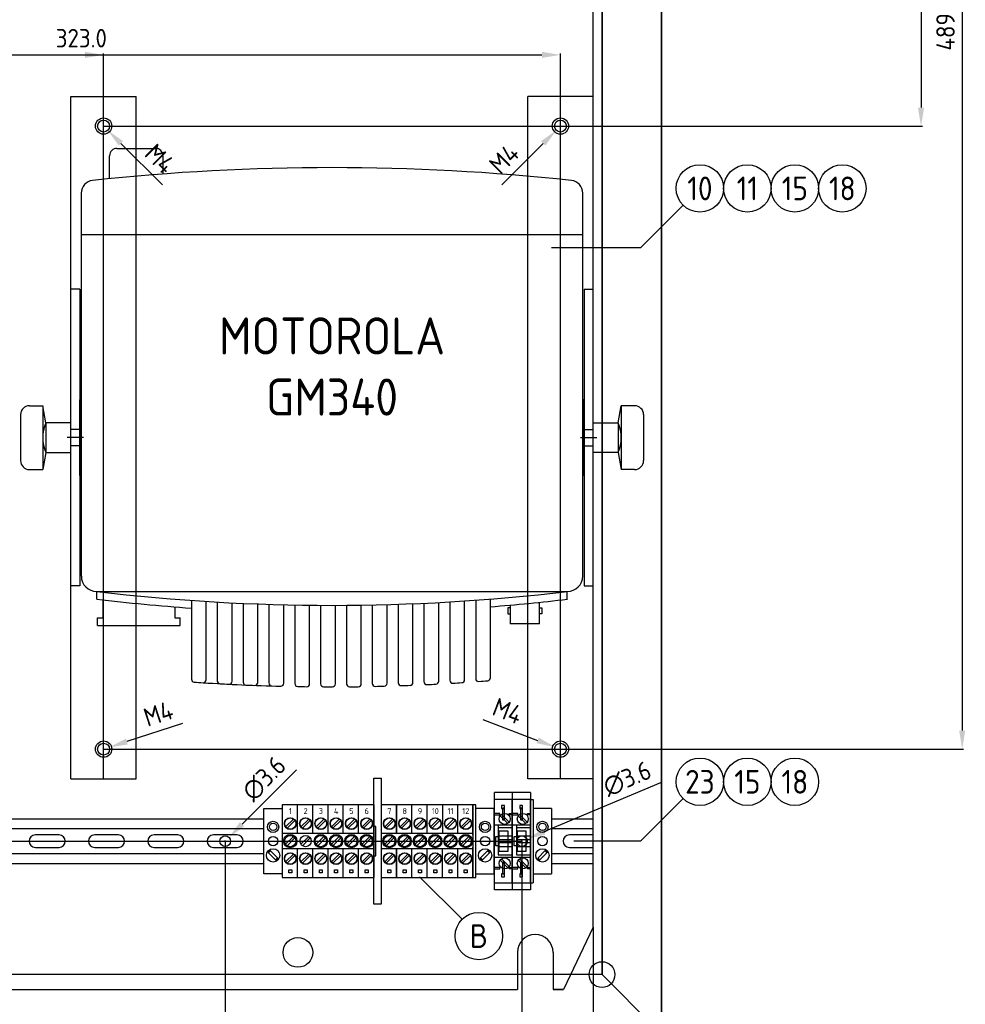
# Model space of a CAD drawing. Extents: x 40 to 2050, y 50 to 1450.
# Tile 5 of 8: x 1016 to 1335, y 523 to 855. Entities that reach past the tile are written whole.
import ezdxf
from ezdxf.enums import TextEntityAlignment as Align

# ---------------------------------------------------------------- set-up
doc = ezdxf.new("R2010")
doc.units = 0
doc.header["$MEASUREMENT"] = 0
doc.header["$PDMODE"] = 1
doc.layers.get('DEFPOINTS').update_dxf_attribs({"linetype": 'CONTINUOUS'})
doc.layers.add('0-25', color=7, linetype='CONTINUOUS')
doc.layers.add('B-25', color=7, linetype='CONTINUOUS')
doc.styles.get("Standard").update_dxf_attribs({"font": 'iso.shx'})
doc.dimstyles.get("Standard").update_dxf_attribs({"dimscale": 2.5, "dimtxt": 2.5, "dimasz": 2.5, "dimexe": 0.18, "dimexo": 0.0625, "dimgap": 1, "dimtad": 1, "dimdec": 1, "dimzin": 0, "dimdsep": 46, "dimtxsty": 'Standard', "dimcen": 0.09, "dimadec": 0, "dimazin": 0, "dimtfac": 1, "dimtdec": 1, "dimtofl": 0, "dimtmove": 0, "dimatfit": 3, "dimfxl": 0, "dimtolj": 1, "dimtzin": 0, "dimarcsym": 0})

# ---------------------------------------------------------------- blocks, each defined once
blk = doc.blocks.new('*D3')
at = {"layer": '0-25', "color": 0, "lineweight": -2}
for p, q in [((1172.4, 618.89), (1190.82, 611.83)), ((1198.3, 608.87), (1198.75, 608.87)), ((1198.52, 608.65), (1198.52, 609.1))]:
    blk.add_line(p, q, dxfattribs=at)
at = {"layer": '0-25', "color": 0}
blk.add_solid([(1191.19, 612.8), (1190.45, 610.85), (1196.65, 609.59)], dxfattribs=at)
at = {"layer": 'DEFPOINTS', "color": 0}
for p in [(1196.65, 609.59), (1200.39, 608.15)]:
    blk.add_point(p, dxfattribs=at)
at = {"layer": '0-25', "color": 0, "insert": (1180.7, 621.73), "char_height": 6.25, "attachment_point": 5, "rotation": 339.0095}
blk.add_mtext('\\A1;M4', dxfattribs=at)
blk = doc.blocks.new('*D4')
at = {"layer": '0-25', "color": 0, "lineweight": -2}
for p, q in [((1071.12, 617.55), (1052.36, 611.43)), ((1044.29, 608.87), (1044.74, 608.87)), ((1044.52, 608.65), (1044.52, 609.1))]:
    blk.add_line(p, q, dxfattribs=at)
at = {"layer": '0-25', "color": 0}
blk.add_solid([(1052.04, 612.42), (1052.68, 610.44), (1046.42, 609.49)], dxfattribs=at)
at = {"layer": 'DEFPOINTS', "color": 0}
for p in [(1042.61, 608.25), (1046.42, 609.49)]:
    blk.add_point(p, dxfattribs=at)
at = {"layer": '0-25', "color": 0, "insert": (1062.97, 620.81), "char_height": 6.25, "attachment_point": 5, "rotation": 18.0637}
blk.add_mtext('\\A1;M4', dxfattribs=at)
blk = doc.blocks.new('*D5')
at = {"layer": '0-25', "color": 0, "lineweight": -2}
for p, q in [((1198.3, 818.87), (1198.75, 818.87)), ((1198.52, 818.65), (1198.52, 819.1)), ((1178.73, 799.08), (1192.69, 813.04))]:
    blk.add_line(p, q, dxfattribs=at)
at = {"layer": '0-25', "color": 0}
blk.add_solid([(1191.95, 813.77), (1193.42, 812.3), (1197.11, 817.46)], dxfattribs=at)
at = {"layer": 'DEFPOINTS', "color": 0}
for p in [(1199.93, 820.29), (1197.11, 817.46)]:
    blk.add_point(p, dxfattribs=at)
at = {"layer": '0-25', "color": 0, "insert": (1179.52, 807.83), "char_height": 6.25, "attachment_point": 5, "rotation": 45}
blk.add_mtext('\\A1;M4', dxfattribs=at)
blk = doc.blocks.new('*D6')
at = {"layer": '0-25', "color": 0, "lineweight": -2}
for p, q in [((1044.29, 818.87), (1044.74, 818.87)), ((1044.52, 818.65), (1044.52, 819.1)), ((1064.33, 799.11), (1050.36, 813.05))]:
    blk.add_line(p, q, dxfattribs=at)
at = {"layer": '0-25', "color": 0}
blk.add_solid([(1051.09, 813.78), (1049.62, 812.31), (1045.93, 817.46)], dxfattribs=at)
at = {"layer": 'DEFPOINTS', "color": 0}
for p in [(1043.1, 820.28), (1045.93, 817.46)]:
    blk.add_point(p, dxfattribs=at)
at = {"layer": '0-25', "color": 0, "insert": (1063.53, 807.85), "char_height": 6.25, "attachment_point": 5, "rotation": 315.0772}
blk.add_mtext('\\A1;M4', dxfattribs=at)
blk = doc.blocks.new('*D7')
at = {"layer": '0-25', "color": 0, "lineweight": -2}
for p, q in [((1197.93, 1097.87), (1334.39, 1097.87)), ((1333.94, 1091.62), (1333.94, 615.12)), ((1209.68, 608.87), (1334.39, 608.87))]:
    blk.add_line(p, q, dxfattribs=at)
at = {"layer": '0-25', "color": 0}
for points in [[(1332.9, 1091.62), (1334.98, 1091.62), (1333.94, 1097.87)], [(1332.9, 615.12), (1334.98, 615.12), (1333.94, 608.87)]]:
    blk.add_solid(points, dxfattribs=at)
at = {"layer": 'DEFPOINTS', "color": 0}
for p in [(1197.77, 1097.87), (1209.52, 608.87), (1333.94, 608.87)]:
    blk.add_point(p, dxfattribs=at)
at = {"layer": '0-25', "color": 0, "insert": (1328.31, 853.37), "char_height": 6.25, "attachment_point": 5, "rotation": 90}
blk.add_mtext('\\A1;489.0', dxfattribs=at)
blk = doc.blocks.new('*D8')
at = {"layer": '0-25', "color": 0, "lineweight": -2}
for p, q in [((1196.18, 1097.87), (1320.51, 1097.87)), ((1320.06, 1091.62), (1320.06, 825.12)), ((1209.68, 818.87), (1320.51, 818.87))]:
    blk.add_line(p, q, dxfattribs=at)
at = {"layer": '0-25', "color": 0}
for points in [[(1319.01, 1091.62), (1321.1, 1091.62), (1320.06, 1097.87)], [(1319.01, 825.12), (1321.1, 825.12), (1320.06, 818.87)]]:
    blk.add_solid(points, dxfattribs=at)
at = {"layer": 'DEFPOINTS', "color": 0}
for p in [(1196.02, 1097.87), (1209.52, 818.87), (1320.06, 818.87)]:
    blk.add_point(p, dxfattribs=at)
at = {"layer": '0-25', "color": 0, "insert": (1314.43, 958.37), "char_height": 6.25, "attachment_point": 5, "rotation": 90}
blk.add_mtext('\\A1;279.0', dxfattribs=at)
blk = doc.blocks.new('*D9')
at = {"layer": '0-25', "color": 0, "lineweight": -2}
for p, q in [((875.52, 808.03), (875.52, 843.32)), ((1198.52, 819.03), (1198.52, 843.32)), ((881.77, 842.87), (1192.27, 842.87))]:
    blk.add_line(p, q, dxfattribs=at)
at = {"layer": '0-25', "color": 0}
for points in [[(881.77, 843.91), (881.77, 841.83), (875.52, 842.87)], [(1192.27, 843.91), (1192.27, 841.83), (1198.52, 842.87)]]:
    blk.add_solid(points, dxfattribs=at)
at = {"layer": 'DEFPOINTS', "color": 0}
for p in [(1198.52, 842.87), (1198.52, 818.87), (875.52, 807.87)]:
    blk.add_point(p, dxfattribs=at)
at = {"layer": '0-25', "color": 0, "insert": (1037.02, 848.5), "char_height": 6.25, "attachment_point": 5}
blk.add_mtext('\\A1;323.0', dxfattribs=at)
blk = doc.blocks.new('*D10')
at = {"layer": '0-25', "color": 0, "lineweight": -2}
for p, q in [((875.52, 813.03), (875.52, 843.32)), ((1044.52, 819.03), (1044.52, 843.32)), ((881.77, 842.87), (1038.27, 842.87))]:
    blk.add_line(p, q, dxfattribs=at)
at = {"layer": '0-25', "color": 0}
for points in [[(881.77, 843.91), (881.77, 841.83), (875.52, 842.87)], [(1038.27, 843.91), (1038.27, 841.83), (1044.52, 842.87)]]:
    blk.add_solid(points, dxfattribs=at)
at = {"layer": 'DEFPOINTS', "color": 0}
for p in [(1044.52, 842.87), (1044.52, 818.87), (875.52, 812.87)]:
    blk.add_point(p, dxfattribs=at)
at = {"layer": '0-25', "color": 0, "insert": (960.02, 848.5), "char_height": 6.25, "attachment_point": 5}
blk.add_mtext('\\A1;169.0', dxfattribs=at)
blk = doc.blocks.new('*D40')
at = {"layer": '0-25', "color": 0, "lineweight": -2}
for p, q in [((875.52, 548.71), (875.52, 461.23)), ((1209.52, 548.71), (1209.52, 461.23)), ((881.77, 461.68), (1203.27, 461.68))]:
    blk.add_line(p, q, dxfattribs=at)
at = {"layer": '0-25', "color": 0}
for points in [[(881.77, 462.72), (881.77, 460.64), (875.52, 461.68)], [(1203.27, 462.72), (1203.27, 460.64), (1209.52, 461.68)]]:
    blk.add_solid(points, dxfattribs=at)
at = {"layer": 'DEFPOINTS', "color": 0}
for p in [(875.52, 548.87), (1209.52, 548.87), (1209.52, 461.68)]:
    blk.add_point(p, dxfattribs=at)
at = {"layer": '0-25', "color": 0, "insert": (1042.52, 467.3), "char_height": 6.25, "attachment_point": 5}
blk.add_mtext('\\A1;334.0', dxfattribs=at)
blk = doc.blocks.new('*D41')
at = {"layer": '0-25', "color": 0, "lineweight": -2}
for p, q in [((875.52, 548.71), (875.52, 472.56)), ((1185.52, 527.71), (1185.52, 472.56)), ((881.77, 473.01), (1179.27, 473.01))]:
    blk.add_line(p, q, dxfattribs=at)
at = {"layer": '0-25', "color": 0}
for points in [[(881.77, 474.05), (881.77, 471.97), (875.52, 473.01)], [(1179.27, 474.05), (1179.27, 471.97), (1185.52, 473.01)]]:
    blk.add_solid(points, dxfattribs=at)
at = {"layer": 'DEFPOINTS', "color": 0}
for p in [(875.52, 548.87), (1185.52, 527.87), (1185.52, 473.01)]:
    blk.add_point(p, dxfattribs=at)
at = {"layer": '0-25', "color": 0, "insert": (1030.52, 478.64), "char_height": 6.25, "attachment_point": 5}
blk.add_mtext('\\A1;310.0', dxfattribs=at)
blk = doc.blocks.new('*D42')
at = {"layer": '0-25', "color": 0, "lineweight": -2}
for p, q in [((875.52, 548.71), (875.52, 486.73)), ((1085.52, 527.71), (1085.52, 486.73)), ((881.77, 487.18), (1079.27, 487.18))]:
    blk.add_line(p, q, dxfattribs=at)
at = {"layer": '0-25', "color": 0}
for points in [[(881.77, 488.22), (881.77, 486.14), (875.52, 487.18)], [(1079.27, 488.22), (1079.27, 486.14), (1085.52, 487.18)]]:
    blk.add_solid(points, dxfattribs=at)
at = {"layer": 'DEFPOINTS', "color": 0}
for p in [(875.52, 548.87), (1085.52, 527.87), (1085.52, 487.18)]:
    blk.add_point(p, dxfattribs=at)
at = {"layer": '0-25', "color": 0, "insert": (980.52, 492.81), "char_height": 6.25, "attachment_point": 5}
blk.add_mtext('\\A1;210.0', dxfattribs=at)
blk = doc.blocks.new('*D53')
at = {"layer": '0-25', "color": 0, "lineweight": -2}
for p, q in [((1232.28, 597.53), (1192.94, 580.99)), ((1185.3, 577.87), (1185.75, 577.87)), ((1185.52, 577.65), (1185.52, 578.1))]:
    blk.add_line(p, q, dxfattribs=at)
at = {"layer": '0-25', "color": 0}
blk.add_solid([(1192.54, 581.95), (1193.35, 580.03), (1187.18, 578.57)], dxfattribs=at)
at = {"layer": 'DEFPOINTS', "color": 0}
for p in [(1187.18, 578.57), (1183.86, 577.17)]:
    blk.add_point(p, dxfattribs=at)
at = {"layer": '0-25', "color": 0, "insert": (1221.01, 598.89), "char_height": 6.25, "attachment_point": 5, "rotation": 22.8055}
blk.add_mtext('\\A1;∅3.6', dxfattribs=at)
blk = doc.blocks.new('*D54')
at = {"layer": '0-25', "color": 0, "lineweight": -2}
for p, q in [((1109.59, 601.94), (1091.21, 583.56)), ((1085.3, 577.87), (1085.75, 577.87)), ((1085.52, 577.65), (1085.52, 578.1))]:
    blk.add_line(p, q, dxfattribs=at)
at = {"layer": '0-25', "color": 0}
blk.add_solid([(1090.48, 584.3), (1091.95, 582.83), (1086.79, 579.14)], dxfattribs=at)
at = {"layer": 'DEFPOINTS', "color": 0}
for p in [(1086.79, 579.14), (1084.25, 576.6)]:
    blk.add_point(p, dxfattribs=at)
at = {"layer": '0-25', "color": 0, "insert": (1098.63, 598.94), "char_height": 6.25, "attachment_point": 5, "rotation": 45}
blk.add_mtext('\\A1;∅3.6', dxfattribs=at)

msp = doc.modelspace()

# ---------------------------------------------------------------- linework, layer by layer
at = {"layer": '0-25'}
for p, q in [((1232.52, 1112.87), (1232.52, 512.87)), ((1232.52, 512.87), (1232.52, 1112.87)), ((1212.52, 1092.87), (1212.52, 532.87)), ((1212.52, 532.87), (1212.52, 1092.87)), ((1209.52, 548.87), (1209.52, 1076.87)), ((1033.52, 598.87), (1033.52, 828.87)), ((1033.52, 828.87), (1055.52, 828.87)), ((1044.52, 598.87), (1044.52, 828.87)), ((1055.52, 598.87), (1055.52, 828.87)), ((1209.52, 828.87), (1187.52, 828.87)), ((1187.52, 598.87), (1187.52, 828.87)), ((1198.52, 598.87), (1198.52, 828.87)), ((1209.52, 598.87), (1209.52, 828.87)), ((1044.52, 608.87), (1044.52, 820.67)), ((1198.52, 608.87), (1198.52, 820.67)), ((1044.52, 818.87), (1209.52, 818.87)), ((1049.02, 811.37), (1062.02, 811.37)), ((1046.52, 801.13), (1046.52, 808.87)), ((1064.52, 808.87), (1064.52, 802.71)), ((1037.02, 667.19), (1037.02, 796.3)), ((1206.02, 667.19), (1206.02, 796.3)), ((1239.86, 792.21), (1225.52, 777.87)), ((1037.02, 782.28), (1206.02, 782.28)), ((1225.52, 777.87), (1195.52, 777.87)), ((1036.52, 763.87), (1033.52, 763.87)), ((1036.52, 763.87), (1036.52, 663.87)), ((1206.52, 763.87), (1206.52, 663.87)), ((1206.52, 763.87), (1209.52, 763.87)), ((1019.52, 724.62), (1024.02, 724.62)), ((1024.02, 724.62), (1024.02, 703.12)), ((1025.02, 718.87), (1024.02, 724.62)), ((1036.52, 726.62), (1037.02, 726.62)), ((1036.52, 701.12), (1036.52, 726.62)), ((1206.52, 726.62), (1206.02, 726.62)), ((1206.52, 701.12), (1206.52, 726.62)), ((1218.02, 718.87), (1219.02, 724.62)), ((1223.52, 724.62), (1219.02, 724.62)), ((1219.02, 724.62), (1219.02, 703.12)), ((1016.52, 721.62), (1016.52, 706.12)), ((1226.52, 721.62), (1226.52, 706.12)), ((1033.52, 718.87), (1025.02, 718.87)), ((1025.02, 718.87), (1025.02, 708.87)), ((1033.52, 708.87), (1033.52, 718.87)), ((1037.02, 718.12), (1036.52, 718.12)), ((1206.02, 718.12), (1206.52, 718.12)), ((1209.52, 718.87), (1218.02, 718.87)), ((1209.52, 708.87), (1209.52, 718.87)), ((1218.02, 718.87), (1218.02, 708.87)), ((1037.77, 713.87), (1032.27, 713.87)), ((1036.52, 716.62), (1033.52, 716.62)), ((1036.52, 715.01), (1037.02, 715.01)), ((1205.27, 713.87), (1210.77, 713.87)), ((1206.52, 715.01), (1206.02, 715.01)), ((1206.52, 716.62), (1209.52, 716.62)), ((1036.52, 711.12), (1033.52, 711.12)), ((1037.02, 712.73), (1036.52, 712.73)), ((1206.02, 712.73), (1206.52, 712.73)), ((1206.52, 711.12), (1209.52, 711.12)), ((1025.02, 708.87), (1024.02, 703.12)), ((1025.02, 708.87), (1033.52, 708.87)), ((1037.02, 709.62), (1036.52, 709.62)), ((1206.02, 709.62), (1206.52, 709.62)), ((1218.02, 708.87), (1209.52, 708.87)), ((1218.02, 708.87), (1219.02, 703.12)), ((1019.52, 703.12), (1024.02, 703.12)), ((1036.52, 701.12), (1037.02, 701.12)), ((1206.52, 701.12), (1206.02, 701.12)), ((1223.52, 703.12), (1219.02, 703.12)), ((1036.52, 663.87), (1033.52, 663.87)), ((1206.52, 663.87), (1209.52, 663.87)), ((1042.2, 659.42), (1042.2, 662.01)), ((1042.2, 662.01), (1200.83, 662.01)), ((1200.83, 659.42), (1200.83, 662.01)), ((1044.28, 659.18), (1044.28, 653.09)), ((1074.14, 659.01), (1074.14, 632.46)), ((1079.11, 632.26), (1079.11, 658.67)), ((1082.85, 658.45), (1082.85, 631.92)), ((1087.82, 631.76), (1087.82, 658.18)), ((1091.55, 658.01), (1091.55, 631.49)), ((1096.53, 631.37), (1096.53, 657.81)), ((1100.26, 657.68), (1100.26, 631.17)), ((1105.24, 631.09), (1105.24, 657.54)), ((1108.97, 657.46), (1108.97, 630.97)), ((1113.95, 630.92), (1113.95, 657.39)), ((1117.68, 657.35), (1117.68, 630.87)), ((1122.66, 630.87), (1122.66, 657.35)), ((1126.39, 657.36), (1126.39, 630.89)), ((1131.37, 630.93), (1131.37, 657.42)), ((1135.1, 657.48), (1135.1, 631.03)), ((1140.08, 631.1), (1140.08, 657.6)), ((1143.81, 657.71), (1143.81, 631.27)), ((1148.79, 631.38), (1148.79, 657.89)), ((1152.52, 658.05), (1152.52, 631.63)), ((1157.5, 631.77), (1157.5, 658.3)), ((1161.23, 658.51), (1161.23, 632.1)), ((1166.2, 632.28), (1166.2, 658.82)), ((1169.94, 659.08), (1169.94, 632.68)), ((1174.91, 632.9), (1174.91, 659.45)), ((1181.55, 657.42), (1181.55, 651.12)), ((1191.5, 651.12), (1191.5, 658.38)), ((1068.52, 656.83), (1068.52, 653.09)), ((1180.77, 656.52), (1180.77, 654.44)), ((1181.55, 656.52), (1180.77, 656.52)), ((1180.77, 654.44), (1181.55, 654.44)), ((1191.5, 656.52), (1192.28, 656.52)), ((1192.28, 654.44), (1191.5, 654.44)), ((1192.28, 656.52), (1192.28, 654.44)), ((1042.49, 650.6), (1042.49, 653.09)), ((1042.49, 653.09), (1044.28, 653.09)), ((1042.49, 650.6), (1070.3, 650.6)), ((1068.52, 653.09), (1070.3, 653.09)), ((1070.3, 650.6), (1070.3, 653.09)), ((1191.5, 651.12), (1181.55, 651.12)), ((1044.52, 608.87), (1209.52, 608.87)), ((1033.52, 598.87), (1055.52, 598.87)), ((1135.62, 599.12), (1138.12, 599.12)), ((1135.62, 582.77), (1135.62, 599.12)), ((1138.12, 599.12), (1138.12, 556.62)), ((1209.52, 598.87), (1187.52, 598.87)), ((1176.27, 561.45), (1176.27, 594.29)), ((1182.27, 594.29), (1176.27, 594.29)), ((1182.27, 594.29), (1182.27, 561.45)), ((1188.37, 594.29), (1182.37, 594.29)), ((1182.37, 561.45), (1182.37, 594.29)), ((1188.37, 594.29), (1188.37, 561.45)), ((1176.17, 591.87), (1176.17, 563.87)), ((1182.27, 591.87), (1176.17, 591.87)), ((1188.37, 591.87), (1182.27, 591.87)), ((1182.27, 591.87), (1182.27, 563.87)), ((1182.27, 563.87), (1182.27, 591.87)), ((1188.37, 563.87), (1188.37, 591.87)), ((1188.37, 591.87), (1189.37, 591.87)), ((1188.37, 563.87), (1188.37, 591.87)), ((1189.37, 591.87), (1189.37, 563.87)), ((1239.86, 592.21), (1225.52, 577.87)), ((1098.57, 588.87), (1104.72, 588.87)), ((1098.57, 566.87), (1098.57, 588.87)), ((1135.62, 590.12), (1104.72, 590.12)), ((1104.72, 590.12), (1104.72, 565.62)), ((1109.87, 580.52), (1109.87, 590.12)), ((1115.02, 580.52), (1115.02, 590.12)), ((1120.17, 580.52), (1120.17, 590.12)), ((1125.32, 580.52), (1125.32, 590.12)), ((1130.47, 580.52), (1130.47, 590.12)), ((1135.62, 579.87), (1135.62, 590.12)), ((1135.62, 590.12), (1135.62, 565.62)), ((1170.02, 590.12), (1138.12, 590.12)), ((1138.12, 590.12), (1138.12, 565.62)), ((1143.27, 580.52), (1143.27, 590.12)), ((1143.27, 590.12), (1143.27, 580.52)), ((1148.42, 580.52), (1148.42, 590.12)), ((1153.57, 580.52), (1153.57, 590.12)), ((1158.72, 590.12), (1158.72, 580.52)), ((1163.87, 580.52), (1163.87, 590.12)), ((1169.02, 579.87), (1169.02, 590.12)), ((1169.02, 590.12), (1169.02, 565.62)), ((1169.02, 590.12), (1169.02, 585.27)), ((1170.02, 565.62), (1170.02, 590.12)), ((1176.17, 588.87), (1170.02, 588.87)), ((1176.17, 566.87), (1176.17, 588.87)), ((1179.67, 589.87), (1178.67, 589.87)), ((1178.67, 589.87), (1178.67, 588.87)), ((1178.67, 588.87), (1179.67, 588.87)), ((1179.56, 588.98), (1179.11, 588.98)), ((1179.11, 584.98), (1179.11, 588.98)), ((1179.56, 588.98), (1179.56, 584.98)), ((1179.67, 588.87), (1179.67, 589.87)), ((1184.77, 589.87), (1184.77, 588.87)), ((1185.77, 589.87), (1184.77, 589.87)), ((1184.77, 588.87), (1185.77, 588.87)), ((1185.21, 584.98), (1185.21, 588.98)), ((1185.66, 588.98), (1185.21, 588.98)), ((1185.66, 588.98), (1185.66, 584.98)), ((1185.77, 588.87), (1185.77, 589.87)), ((1195.52, 588.87), (1189.37, 588.87)), ((1195.52, 588.87), (1195.52, 566.87)), ((958.12, 585.37), (1098.57, 585.37)), ((1108.5, 585.32), (1105.89, 582.71)), ((1106.39, 582.22), (1109, 584.83)), ((1113.65, 585.32), (1111.04, 582.71)), ((1111.54, 582.22), (1114.15, 584.83)), ((1118.8, 585.32), (1116.19, 582.71)), ((1116.69, 582.22), (1119.3, 584.83)), ((1123.95, 585.32), (1121.34, 582.71)), ((1121.84, 582.22), (1124.45, 584.83)), ((1129.1, 585.32), (1126.49, 582.71)), ((1126.99, 582.22), (1129.6, 584.83)), ((1134.25, 585.32), (1131.64, 582.71)), ((1132.14, 582.22), (1134.75, 584.83)), ((1141.9, 585.32), (1139.29, 582.71)), ((1139.79, 582.22), (1142.4, 584.83)), ((1147.05, 585.32), (1144.44, 582.71)), ((1144.94, 582.22), (1147.55, 584.83)), ((1152.2, 585.32), (1149.59, 582.71)), ((1150.09, 582.22), (1152.7, 584.83)), ((1157.35, 585.32), (1154.74, 582.71)), ((1155.24, 582.22), (1157.85, 584.83)), ((1162.5, 585.32), (1159.89, 582.71)), ((1160.39, 582.22), (1163, 584.83)), ((1167.65, 585.32), (1165.04, 582.71)), ((1165.54, 582.22), (1168.15, 584.83)), ((1169.02, 585.27), (1169.02, 565.62)), ((1178.07, 587.17), (1176.17, 587.17)), ((1176.17, 587.07), (1176.17, 586.77)), ((1176.17, 586.77), (1178.07, 586.77)), ((1178.07, 586.77), (1178.07, 587.17)), ((1180.78, 583.85), (1178.2, 586.43)), ((1178.66, 586.89), (1181.24, 584.31)), ((1179.56, 584.98), (1179.11, 584.98)), ((1181.27, 587.17), (1182.27, 587.17)), ((1181.27, 586.77), (1181.27, 587.17)), ((1182.27, 586.77), (1181.27, 586.77)), ((1184.17, 587.17), (1182.27, 587.17)), ((1182.27, 587.07), (1182.27, 586.77)), ((1182.27, 586.77), (1184.17, 586.77)), ((1184.17, 586.77), (1184.17, 587.17)), ((1186.88, 583.85), (1184.3, 586.43)), ((1184.76, 586.89), (1187.34, 584.31)), ((1185.66, 584.98), (1185.21, 584.98)), ((1187.37, 586.77), (1187.37, 587.17)), ((1187.37, 587.17), (1188.37, 587.17)), ((1188.37, 586.77), (1187.37, 586.77)), ((1195.52, 585.37), (1209.52, 585.37)), ((1209.52, 570.37), (1209.52, 585.37)), ((958.12, 582.12), (1098.57, 582.12)), ((1135.62, 572.97), (1135.62, 582.77)), ((1136.32, 582.77), (1135.62, 582.77)), ((1136.32, 572.97), (1136.32, 582.77)), ((1176.17, 583.37), (1182.27, 583.37)), ((1177.57, 583.37), (1177.57, 573.27)), ((1177.57, 582.47), (1182.27, 582.47)), ((1177.77, 581.37), (1177.77, 574.37)), ((1177.77, 581.37), (1180.77, 581.37)), ((1180.77, 581.37), (1180.77, 574.37)), ((1182.27, 583.37), (1188.37, 583.37)), ((1183.67, 583.37), (1183.67, 573.27)), ((1183.67, 582.47), (1188.37, 582.47)), ((1183.87, 581.37), (1186.87, 581.37)), ((1183.87, 581.37), (1183.87, 574.37)), ((1186.87, 581.37), (1186.87, 574.37)), ((1195.52, 582.12), (1209.52, 582.12)), ((885.52, 577.87), (1185.52, 577.87)), ((1029.52, 579.97), (1021.52, 579.97)), ((1049.52, 579.97), (1041.52, 579.97)), ((1069.52, 579.97), (1061.52, 579.97)), ((1089.52, 579.97), (1081.52, 579.97)), ((1085.52, 577.87), (1085.52, 527.87)), ((1104.72, 580.52), (1135.62, 580.52)), ((1108.5, 579.42), (1105.89, 576.81)), ((1106.39, 576.32), (1109, 578.93)), ((1113.65, 579.42), (1111.04, 576.81)), ((1111.54, 576.32), (1114.15, 578.93)), ((1118.8, 579.42), (1116.19, 576.81)), ((1116.69, 576.32), (1119.3, 578.93)), ((1123.95, 579.42), (1121.34, 576.81)), ((1121.84, 576.32), (1124.45, 578.93)), ((1129.1, 579.42), (1126.49, 576.81)), ((1126.99, 576.32), (1129.6, 578.93)), ((1134.25, 579.42), (1131.64, 576.81)), ((1132.14, 576.32), (1134.75, 578.93)), ((1138.12, 580.52), (1143.27, 580.52)), ((1141.9, 579.42), (1139.29, 576.81)), ((1139.79, 576.32), (1142.4, 578.93)), ((1143.27, 580.52), (1148.42, 580.52)), ((1147.05, 579.42), (1144.44, 576.81)), ((1144.94, 576.32), (1147.55, 578.93)), ((1148.42, 580.52), (1153.57, 580.52)), ((1152.2, 579.42), (1149.59, 576.81)), ((1150.09, 576.32), (1152.7, 578.93)), ((1153.57, 580.52), (1163.87, 580.52)), ((1157.35, 579.42), (1154.74, 576.81)), ((1155.24, 576.32), (1157.85, 578.93)), ((1162.5, 579.42), (1159.89, 576.81)), ((1160.39, 576.32), (1163, 578.93)), ((1163.87, 580.52), (1169.02, 580.52)), ((1167.65, 579.42), (1165.04, 576.81)), ((1165.54, 576.32), (1168.15, 578.93)), ((1176.77, 579.47), (1177.57, 579.47)), ((1176.77, 576.27), (1176.77, 579.47)), ((1177.57, 579.67), (1182.27, 579.67)), ((1177.57, 578.37), (1182.27, 578.37)), ((1182.87, 576.27), (1182.87, 579.47)), ((1182.87, 579.47), (1183.67, 579.47)), ((1183.67, 579.67), (1188.37, 579.67)), ((1183.67, 578.37), (1188.37, 578.37)), ((1185.52, 577.87), (1185.52, 527.87)), ((1209.52, 579.97), (1201.52, 579.97)), ((1225.52, 577.87), (1203.02, 577.87)), ((1021.52, 575.77), (1029.52, 575.77)), ((1041.52, 575.77), (1049.52, 575.77)), ((1061.52, 575.77), (1069.52, 575.77)), ((1081.52, 575.77), (1089.52, 575.77)), ((1100.78, 574.57), (1100.14, 573.94)), ((1100.16, 574.2), (1100.51, 574.56)), ((1103.14, 572.22), (1100.8, 574.56)), ((1135.62, 575.22), (1104.72, 575.22)), ((1109.87, 565.62), (1109.87, 575.22)), ((1115.02, 565.62), (1115.02, 575.22)), ((1120.17, 565.62), (1120.17, 575.22)), ((1125.32, 565.62), (1125.32, 575.22)), ((1130.47, 565.62), (1130.47, 575.22)), ((1135.62, 565.62), (1135.62, 575.87)), ((1143.27, 575.22), (1138.12, 575.22)), ((1148.42, 575.22), (1143.27, 575.22)), ((1143.27, 565.62), (1143.27, 575.22)), ((1143.27, 575.22), (1143.27, 565.62)), ((1153.57, 575.22), (1148.42, 575.22)), ((1148.42, 565.62), (1148.42, 575.22)), ((1163.87, 575.22), (1153.57, 575.22)), ((1153.57, 565.62), (1153.57, 575.22)), ((1158.72, 565.62), (1158.72, 575.22)), ((1163.87, 565.62), (1163.87, 575.22)), ((1169.02, 575.22), (1163.87, 575.22)), ((1169.02, 565.62), (1169.02, 575.87)), ((1171.6, 572.22), (1173.94, 574.56)), ((1173.96, 574.57), (1174.6, 573.94)), ((1174.58, 574.2), (1174.23, 574.56)), ((1177.57, 576.27), (1176.77, 576.27)), ((1177.57, 577.37), (1182.27, 577.37)), ((1177.57, 576.04), (1182.27, 576.02)), ((1180.77, 574.37), (1177.77, 574.37)), ((1183.67, 576.27), (1182.87, 576.27)), ((1183.67, 577.37), (1188.37, 577.37)), ((1183.67, 576.04), (1188.37, 576.02)), ((1186.87, 574.37), (1183.87, 574.37)), ((1190.95, 572.22), (1193.29, 574.56)), ((1193.31, 574.57), (1193.95, 573.94)), ((1193.93, 574.2), (1193.58, 574.56)), ((1201.52, 575.77), (1209.52, 575.77)), ((1098.57, 573.62), (958.12, 573.62)), ((1100.16, 573.92), (1102.5, 571.58)), ((1103.15, 572.2), (1102.51, 571.57)), ((1102.78, 571.58), (1103.14, 571.93)), ((1108.5, 573.52), (1105.89, 570.91)), ((1106.39, 570.42), (1109, 573.03)), ((1113.65, 573.52), (1111.04, 570.91)), ((1111.54, 570.42), (1114.15, 573.03)), ((1118.8, 573.52), (1116.19, 570.91)), ((1116.69, 570.42), (1119.3, 573.03)), ((1123.95, 573.52), (1121.34, 570.91)), ((1121.84, 570.42), (1124.45, 573.03)), ((1129.1, 573.52), (1126.49, 570.91)), ((1126.99, 570.42), (1129.6, 573.03)), ((1134.25, 573.52), (1131.64, 570.91)), ((1132.14, 570.42), (1134.75, 573.03)), ((1135.62, 556.62), (1135.62, 572.97)), ((1135.62, 572.97), (1136.32, 572.97)), ((1141.9, 573.52), (1139.29, 570.91)), ((1139.79, 570.42), (1142.4, 573.03)), ((1147.05, 573.52), (1144.44, 570.91)), ((1144.94, 570.42), (1147.55, 573.03)), ((1152.2, 573.52), (1149.59, 570.91)), ((1150.09, 570.42), (1152.7, 573.03)), ((1157.35, 573.52), (1154.74, 570.91)), ((1155.24, 570.42), (1157.85, 573.03)), ((1162.5, 573.52), (1159.89, 570.91)), ((1160.39, 570.42), (1163, 573.03)), ((1167.65, 573.52), (1165.04, 570.91)), ((1165.54, 570.42), (1168.15, 573.03)), ((1171.59, 572.2), (1172.23, 571.57)), ((1171.96, 571.58), (1171.6, 571.93)), ((1174.58, 573.92), (1172.24, 571.58)), ((1182.27, 572.37), (1176.17, 572.37)), ((1177.57, 573.27), (1182.27, 573.27)), ((1180.78, 568.85), (1178.2, 571.43)), ((1178.66, 571.89), (1181.24, 569.31)), ((1188.37, 572.37), (1182.27, 572.37)), ((1183.67, 573.27), (1188.37, 573.27)), ((1186.88, 568.85), (1184.3, 571.43)), ((1184.76, 571.89), (1187.34, 569.31)), ((1190.94, 572.2), (1191.58, 571.57)), ((1191.31, 571.58), (1190.95, 571.93)), ((1193.93, 573.92), (1191.59, 571.58)), ((1209.52, 573.62), (1195.52, 573.62)), ((958.12, 570.37), (1098.57, 570.37)), ((1106.95, 567.22), (1106.95, 568.22)), ((1106.95, 568.22), (1107.95, 568.22)), ((1107.95, 568.22), (1107.95, 567.22)), ((1112.1, 568.22), (1113.1, 568.22)), ((1112.1, 567.22), (1112.1, 568.22)), ((1113.1, 568.22), (1113.1, 567.22)), ((1117.25, 567.22), (1117.25, 568.22)), ((1117.25, 568.22), (1118.25, 568.22)), ((1118.25, 568.22), (1118.25, 567.22)), ((1122.4, 567.22), (1122.4, 568.22)), ((1122.4, 568.22), (1123.4, 568.22)), ((1123.4, 568.22), (1123.4, 567.22)), ((1127.55, 568.22), (1128.55, 568.22)), ((1127.55, 567.22), (1127.55, 568.22)), ((1128.55, 568.22), (1128.55, 567.22)), ((1132.7, 568.22), (1133.7, 568.22)), ((1132.7, 567.22), (1132.7, 568.22)), ((1133.7, 568.22), (1133.7, 567.22)), ((1140.35, 568.22), (1141.35, 568.22)), ((1140.35, 567.22), (1140.35, 568.22)), ((1141.35, 568.22), (1141.35, 567.22)), ((1145.5, 567.22), (1145.5, 568.22)), ((1145.5, 568.22), (1146.5, 568.22)), ((1146.5, 568.22), (1146.5, 567.22)), ((1150.65, 567.22), (1150.65, 568.22)), ((1150.65, 568.22), (1151.65, 568.22)), ((1151.65, 568.22), (1151.65, 567.22)), ((1155.8, 567.22), (1155.8, 568.22)), ((1155.8, 568.22), (1156.8, 568.22)), ((1156.8, 568.22), (1156.8, 567.22)), ((1160.95, 568.22), (1161.95, 568.22)), ((1160.95, 567.22), (1160.95, 568.22)), ((1161.95, 568.22), (1161.95, 567.22)), ((1166.1, 568.22), (1167.1, 568.22)), ((1166.1, 567.22), (1166.1, 568.22)), ((1167.1, 568.22), (1167.1, 567.22)), ((1178.07, 568.97), (1176.17, 568.97)), ((1176.17, 568.57), (1178.07, 568.57)), ((1178.07, 568.57), (1178.07, 568.97)), ((1179.56, 570.78), (1179.11, 570.78)), ((1179.11, 566.78), (1179.11, 570.78)), ((1179.56, 570.78), (1179.56, 566.78)), ((1181.27, 568.57), (1181.27, 568.97)), ((1181.27, 568.97), (1182.27, 568.97)), ((1182.27, 568.57), (1181.27, 568.57)), ((1184.17, 568.97), (1182.27, 568.97)), ((1182.27, 568.57), (1184.17, 568.57)), ((1184.17, 568.57), (1184.17, 568.97)), ((1185.21, 566.78), (1185.21, 570.78)), ((1185.66, 570.78), (1185.21, 570.78)), ((1185.66, 570.78), (1185.66, 566.78)), ((1187.37, 568.97), (1188.37, 568.97)), ((1187.37, 568.57), (1187.37, 568.97)), ((1188.37, 568.57), (1187.37, 568.57)), ((1195.52, 570.37), (1209.52, 570.37)), ((1104.72, 566.87), (1098.57, 566.87)), ((1104.72, 565.62), (1130.47, 565.62)), ((1107.95, 567.22), (1106.95, 567.22)), ((1113.1, 567.22), (1112.1, 567.22)), ((1118.25, 567.22), (1117.25, 567.22)), ((1123.4, 567.22), (1122.4, 567.22)), ((1128.55, 567.22), (1127.55, 567.22)), ((1130.47, 565.62), (1135.62, 565.62)), ((1133.7, 567.22), (1132.7, 567.22)), ((1138.12, 565.62), (1170.02, 565.62)), ((1141.35, 567.22), (1140.35, 567.22)), ((1146.5, 567.22), (1145.5, 567.22)), ((1151.65, 567.22), (1150.65, 567.22)), ((1165.36, 551.53), (1151.02, 565.87)), ((1156.8, 567.22), (1155.8, 567.22)), ((1161.95, 567.22), (1160.95, 567.22)), ((1167.1, 567.22), (1166.1, 567.22)), ((1170.02, 566.87), (1176.17, 566.87)), ((1179.67, 566.87), (1178.67, 566.87)), ((1178.67, 566.87), (1178.67, 565.87)), ((1178.67, 565.87), (1179.67, 565.87)), ((1179.56, 566.78), (1179.11, 566.78)), ((1179.67, 565.87), (1179.67, 566.87)), ((1184.77, 566.87), (1184.77, 565.87)), ((1185.77, 566.87), (1184.77, 566.87)), ((1184.77, 565.87), (1185.77, 565.87)), ((1185.66, 566.78), (1185.21, 566.78)), ((1185.77, 565.87), (1185.77, 566.87)), ((1189.37, 566.87), (1195.52, 566.87)), ((1176.17, 563.87), (1182.27, 563.87)), ((1182.27, 561.45), (1176.27, 561.45)), ((1182.27, 563.87), (1188.37, 563.87)), ((1188.37, 561.45), (1182.37, 561.45)), ((1188.37, 563.87), (1189.37, 563.87)), ((1138.12, 556.62), (1135.62, 556.62)), ((1209.52, 548.87), (1199.52, 527.87)), ((1184.02, 540.37), (1184.02, 527.87)), ((1196.02, 540.37), (1196.02, 527.87)), ((1212.52, 532.87), (872.52, 532.87)), ((1232.52, 512.87), (1212.52, 532.87)), ((901.02, 527.87), (1184.02, 527.87)), ((1199.52, 527.87), (1196.02, 527.87)), ((1196.02, 527.87), (1199.52, 527.87))]:
    msp.add_line(p, q, dxfattribs=at)
for centre, radius in [((1044.52, 818.87), 2.75), ((1044.52, 818.87), 2), ((1198.52, 818.87), 2.75), ((1198.52, 818.87), 2), ((1245.52, 797.87), 8), ((1261.52, 797.87), 8), ((1277.52, 797.87), 8), ((1293.52, 797.87), 8), ((1044.52, 608.87), 2.75), ((1044.52, 608.87), 2), ((1198.52, 608.87), 2.75), ((1198.52, 608.87), 2), ((1245.52, 597.87), 8), ((1261.52, 597.87), 8), ((1277.52, 597.87), 8), ((1101.65, 582.67), 1.89), ((1107.45, 583.77), 2), ((1107.45, 583.77), 1.9), ((1112.6, 583.77), 2), ((1112.6, 583.77), 1.9), ((1117.75, 583.77), 2), ((1117.75, 583.77), 1.9), ((1122.9, 583.77), 2), ((1122.9, 583.77), 1.9), ((1128.05, 583.77), 2), ((1128.05, 583.77), 1.9), ((1133.2, 583.77), 2), ((1133.2, 583.77), 1.9), ((1140.85, 583.77), 2), ((1140.85, 583.77), 1.9), ((1146, 583.77), 2), ((1146, 583.77), 1.9), ((1151.15, 583.77), 2), ((1151.15, 583.77), 1.9), ((1156.3, 583.77), 2), ((1156.3, 583.77), 1.9), ((1161.45, 583.77), 2), ((1161.45, 583.77), 1.9), ((1166.6, 583.77), 2), ((1166.6, 583.77), 1.9), ((1173.1, 582.67), 1.89), ((1179.72, 585.37), 1.85), ((1185.82, 585.37), 1.85), ((1192.45, 582.67), 1.89), ((1101.65, 582.67), 1.25), ((1173.1, 582.67), 1.25), ((1192.45, 582.67), 1.25), ((1085.52, 577.87), 1.8), ((1101.65, 577.87), 1.6), ((1107.45, 577.87), 2.25), ((1107.45, 577.87), 1.9), ((1112.6, 577.87), 1.9), ((1117.75, 577.87), 2.25), ((1117.75, 577.87), 1.9), ((1122.9, 577.87), 2.25), ((1122.9, 577.87), 1.9), ((1128.05, 577.87), 2.25), ((1128.05, 577.87), 1.9), ((1133.2, 577.87), 2.25), ((1133.2, 577.87), 1.9), ((1140.85, 577.87), 2.25), ((1140.85, 577.87), 1.9), ((1146, 577.87), 2.25), ((1146, 577.87), 1.9), ((1151.15, 577.87), 2.25), ((1151.15, 577.87), 1.9), ((1156.3, 577.87), 2.25), ((1156.3, 577.87), 1.9), ((1161.45, 577.87), 2.25), ((1161.45, 577.87), 1.9), ((1166.6, 577.87), 2.25), ((1166.6, 577.87), 1.9), ((1173.1, 577.87), 1.6), ((1185.52, 577.87), 1.8), ((1192.45, 577.87), 1.6), ((1101.65, 573.07), 2.25), ((1173.1, 573.07), 2.25), ((1192.45, 573.07), 2.25), ((1107.45, 571.97), 2), ((1107.45, 571.97), 1.9), ((1112.6, 571.97), 2), ((1112.6, 571.97), 1.9), ((1117.75, 571.97), 2), ((1117.75, 571.97), 1.9), ((1122.9, 571.97), 2), ((1122.9, 571.97), 1.9), ((1128.05, 571.97), 2), ((1128.05, 571.97), 1.9), ((1133.2, 571.97), 2), ((1133.2, 571.97), 1.9), ((1140.85, 571.97), 2), ((1140.85, 571.97), 1.9), ((1146, 571.97), 2), ((1146, 571.97), 1.9), ((1151.15, 571.97), 2), ((1151.15, 571.97), 1.9), ((1156.3, 571.97), 2), ((1156.3, 571.97), 1.9), ((1161.45, 571.97), 2), ((1161.45, 571.97), 1.9), ((1166.6, 571.97), 2), ((1166.6, 571.97), 1.9), ((1179.72, 570.37), 1.85), ((1185.82, 570.37), 1.85), ((1171.02, 545.87), 8), ((1110.02, 540.37), 5), ((1212.52, 532.87), 4.35)]:
    msp.add_circle(centre, radius, dxfattribs=at)
for centre, radius, start, end in [((1049.02, 808.87), 2.5, 90, 180), ((1062.02, 808.87), 2.5, 0, 90), ((1121.52, 51.13), 753.74, 83.8545, 96.1455), ((1041.28, 796.3), 4.27, 96.1455, 180), ((1201.75, 796.3), 4.27, 0, 83.8545), ((1019.52, 721.62), 3, 90, 180), ((1223.52, 721.62), 3, 0, 90), ((1037.02, 713.87), 13, 157.3801, 202.6199), ((1206.02, 713.87), 13, 337.3801, 22.6199), ((1019.52, 706.12), 3, 180, 270), ((1223.52, 706.12), 3, 270, 0), ((1042.2, 667.19), 5.18, 180, 270), ((1200.83, 667.19), 5.18, 270, 0), ((1121.52, 1333.86), 676.52, 263.26708, 276.73292), ((1121.52, 1331.27), 676.52, 263.26708, 265.98381), ((1121.52, 1331.27), 676.52, 274.5269, 276.73292), ((1075.14, 632.46), 1, 180, 266.0629), ((1121.52, 1306.39), 676.52, 266.06288, 266.31591), ((1078.11, 632.26), 1, 266.3159, 0), ((1121.52, 1306.39), 676.52, 266.31591, 268.53437), ((1083.85, 631.92), 1, 180, 266.803), ((1121.52, 1306.39), 676.52, 266.80301, 267.05585), ((1086.82, 631.76), 1, 267.0558, 0), ((1092.55, 631.49), 1, 180, 267.5426), ((1095.53, 631.37), 1, 267.7953, 0), ((1101.26, 631.17), 1, 180, 268.2818), ((1104.24, 631.09), 1, 268.5344, 0), ((1109.97, 630.97), 1, 180, 269.0207), ((1112.95, 630.92), 1, 269.2732, 0), ((1118.68, 630.87), 1, 180, 269.7594), ((1121.66, 630.87), 1, 270.0119, 0), ((1127.39, 630.89), 1, 180, 270.4981), ((1130.37, 630.93), 1, 270.7506, 0), ((1136.1, 631.03), 1, 180, 271.2369), ((1139.08, 631.1), 1, 271.4895, 0), ((1144.81, 631.27), 1, 180, 271.9759), ((1147.79, 631.38), 1, 272.2286, 0), ((1153.52, 631.63), 1, 180, 272.7152), ((1121.52, 1306.39), 676.52, 272.71523, 272.96801), ((1156.5, 631.77), 1, 272.968, 0), ((1162.23, 632.1), 1, 180, 273.455), ((1121.52, 1306.39), 676.52, 273.455, 273.70797), ((1165.2, 632.28), 1, 273.708, 360), ((1170.94, 632.68), 1, 180, 274.1953), ((1121.52, 1306.39), 676.52, 274.19535, 274.44854), ((1173.91, 632.9), 1, 274.4485, 0), ((1121.52, 1306.39), 676.52, 267.54261, 267.79529), ((1121.52, 1306.39), 676.52, 269.0207, 269.2732), ((1121.52, 1306.39), 676.52, 269.75944, 270.01192), ((1121.52, 1306.39), 676.52, 270.49814, 270.75063), ((1121.52, 1306.39), 676.52, 271.23692, 271.48947), ((1121.52, 1306.39), 676.52, 271.97591, 272.22856), ((1021.52, 577.87), 2.1, 90, 270), ((1029.52, 577.87), 2.1, 270, 90), ((1041.52, 577.87), 2.1, 90, 270), ((1049.52, 577.87), 2.1, 270, 90), ((1061.52, 577.87), 2.1, 90, 270), ((1069.52, 577.87), 2.1, 270, 90), ((1081.52, 577.87), 2.1, 90, 270), ((1089.52, 577.87), 2.1, 270, 90), ((1105.97, 579.95), 0.3, 305.3403, 336.9862), ((1201.52, 577.87), 2.1, 90, 270), ((1100.3, 574.06), 0.2, 135, 225), ((1100.66, 574.41), 0.2, 45, 135), ((1105.97, 575.79), 0.3, 23.0138, 54.6597), ((1174.09, 574.41), 0.2, 45, 135), ((1174.44, 574.06), 0.2, 315, 45), ((1193.44, 574.41), 0.2, 45, 135), ((1193.79, 574.06), 0.2, 315, 45), ((1102.64, 571.72), 0.2, 225, 315), ((1103, 572.07), 0.2, 315, 45), ((1171.75, 572.07), 0.2, 135, 225), ((1172.1, 571.72), 0.2, 225, 315), ((1191.1, 572.07), 0.2, 135, 225), ((1191.45, 571.72), 0.2, 225, 315), ((1190.02, 540.37), 6, 0, 180)]:
    msp.add_arc(centre, radius, start, end, dxfattribs=at)

# ---------------------------------------------------------------- texts
for s, p in [('1', (1107.46, 588)), ('2', (1112.61, 588)), ('3', (1117.76, 588)), ('4', (1122.91, 588)), ('5', (1128.06, 588)), ('6', (1133.21, 588)), ('7', (1140.86, 588)), ('8', (1146.01, 588)), ('9', (1151.16, 588)), ('10', (1156.31, 588)), ('11', (1161.46, 588)), ('12', (1166.61, 588))]:
    msp.add_text(s, height=2, dxfattribs=at).set_placement(p, align=Align.MIDDLE)
at = {"layer": 'B-25'}
for s, p in [('10', (1245.52, 797.87)), ('11', (1261.52, 797.87)), ('15', (1277.52, 797.87)), ('18', (1293.52, 797.87)), ('23', (1245.52, 597.87)), ('15', (1261.52, 597.87)), ('18', (1277.52, 597.87)), ('B', (1171.02, 545.87))]:
    msp.add_text(s, height=8, dxfattribs=at).set_placement(p, align=Align.MIDDLE_CENTER)
for s, p in [('MOTOROLA', (1121.52, 741.89)), ('GM340', (1121.52, 721.3))]:
    msp.add_text(s, height=12.5, dxfattribs=at).set_placement(p, align=Align.CENTER)

# ---------------------------------------------------------------- dimensions: what is measured, and where the dimension line sits
at = {"layer": '0-25'}
for base, p1, p2, picture, middle in [((1320.06, 818.87), (1196.02, 1097.87), (1209.52, 818.87), '*D8', (1320.06, 958.37)), ((1333.94, 608.87), (1197.77, 1097.87), (1209.52, 608.87), '*D7', (1333.94, 853.37))]:
    dim = msp.add_linear_dim(base=base, p1=p1, p2=p2, angle=90, dimstyle='Standard', dxfattribs=at)
    dim.commit()
    dim.dimension.update_dxf_attribs({"geometry": picture, "text_midpoint": middle, "dimtype": 160})
for base, p1, p2, picture, middle in [((1198.52, 842.87), (875.52, 807.87), (1198.52, 818.87), '*D9', (1037.02, 848.5)), ((1044.52, 842.87), (875.52, 812.87), (1044.52, 818.87), '*D10', (960.02, 848.5))]:
    dim = msp.add_linear_dim(base=base, p1=p1, p2=p2, dimstyle='Standard', dxfattribs=at)
    dim.commit()
    dim.dimension.update_dxf_attribs({"geometry": picture, "text_midpoint": middle})
for p1, p2, picture, middle in [((1043.1, 820.28), (1045.93, 817.46), '*D6', (1063.53, 807.85)), ((1199.93, 820.29), (1197.11, 817.46), '*D5', (1179.52, 807.83)), ((1200.39, 608.15), (1196.65, 609.59), '*D3', (1180.7, 621.73)), ((1042.61, 608.25), (1046.42, 609.49), '*D4', (1062.97, 620.81))]:
    dim = msp.add_diameter_dim_2p(p1=p1, p2=p2, text='M4', dimstyle='Standard', dxfattribs=at)
    dim.commit()
    dim.dimension.update_dxf_attribs({"geometry": picture, "text_midpoint": middle})
dim = msp.add_diameter_dim_2p(p1=(1084.25, 576.6), p2=(1086.79, 579.14), dimstyle='Standard', dxfattribs=at)
dim.commit()
dim.dimension.update_dxf_attribs({"geometry": '*D54', "text_midpoint": (1098.63, 598.94)})
dim = msp.add_diameter_dim_2p(p1=(1183.86, 577.17), p2=(1187.18, 578.57), dimstyle='Standard', dxfattribs=at)
dim.commit()
dim.dimension.update_dxf_attribs({"geometry": '*D53', "text_midpoint": (1223.19, 593.71), "dimtype": 163})
for base, p2, picture, middle in [((1209.52, 461.68), (1209.52, 548.87), '*D40', (1042.52, 461.68)), ((1185.52, 473.01), (1185.52, 527.87), '*D41', (1030.52, 473.01)), ((1085.52, 487.18), (1085.52, 527.87), '*D42', (980.52, 487.18))]:
    dim = msp.add_linear_dim(base=base, p1=(875.52, 548.87), p2=p2, dimstyle='Standard', dxfattribs=at)
    dim.commit()
    dim.dimension.update_dxf_attribs({"geometry": picture, "text_midpoint": middle, "dimtype": 160})

doc.saveas('drawing.dxf')
